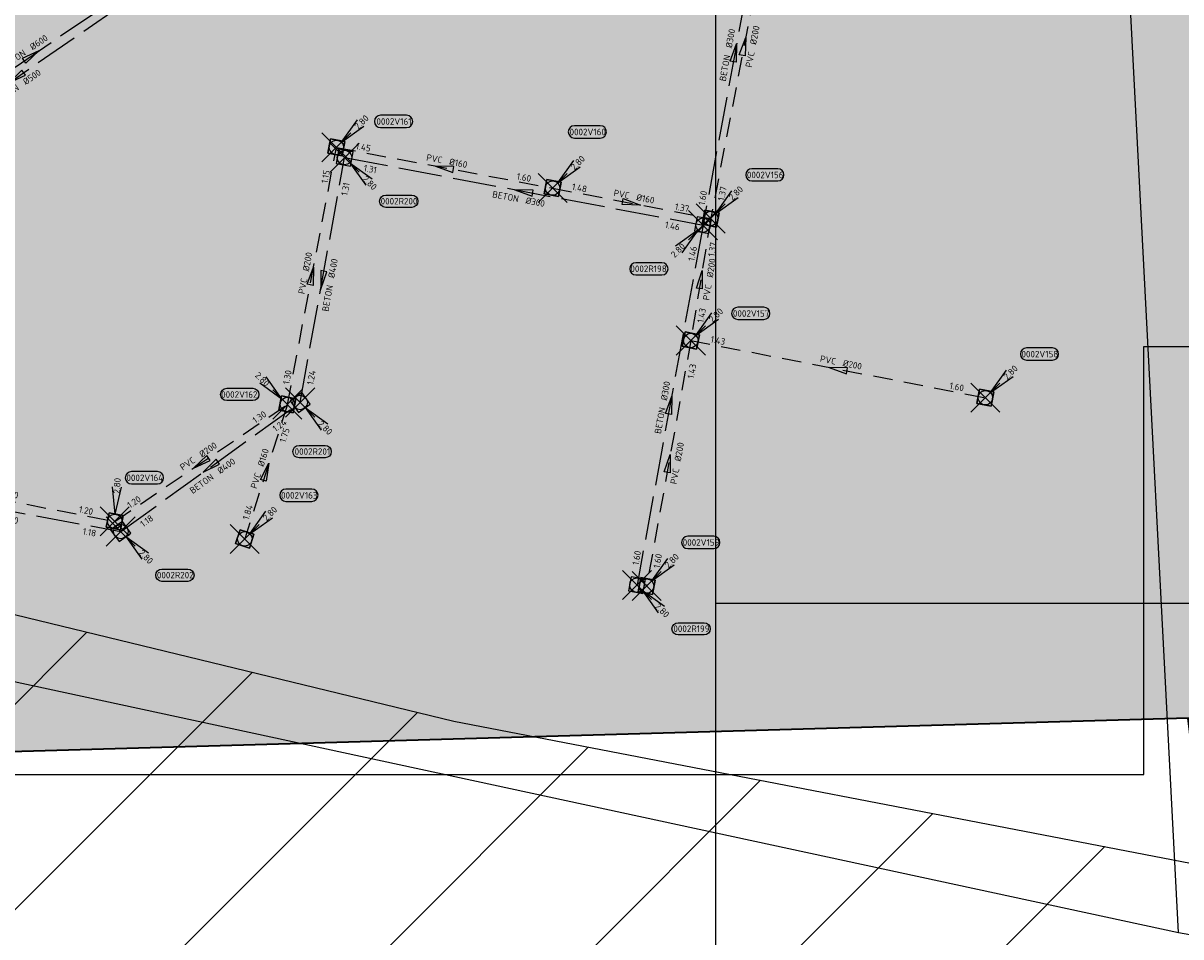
# Model space of a CAD drawing. Header units: metres. Extents: x 153214 to 171403, y 455965 to 463272.
# Tile 14 of 75: x 158433 to 158672, y 459999 to 460188. Entities that reach past the tile are written whole.
import ezdxf
from ezdxf.enums import TextEntityAlignment as Align

# ---------------------------------------------------------------- set-up
doc = ezdxf.new("R2010")
doc.units = ezdxf.units.M
doc.header["$PDMODE"] = 3
doc.header["$PDSIZE"] = 3
for name, pattern in [('RI-DWA_BETON-SO', [11.4, 9, -2.4]), ('RI-DWA_PVC-SO', [6.4, 4, -2.4]), ('RI-HWA_BETON-SO', [11.4, 9, -2.4])]:
    doc.linetypes.add(name, pattern=pattern)
doc.layers.get('0').update_dxf_attribs({"lineweight": 25})
doc.layers.get('defpoints').update_dxf_attribs({"lineweight": 25})
for name, color, linetype in [('2025 hatch', 41, 'Continuous'), ('2028', 160, 'Continuous'), ('2028 hatch', 160, 'Continuous'), ('B-OI-RI-DWA_PUTNUMMER-S', 38, 'Continuous'), ('B-OI-RI-DWA_RIOOLLEIDING_BETON_600-G', 38, 'RI-DWA_BETON-SO'), ('B-OI-RI-DWA_RIOOLLEIDING_PVC_160-G', 38, 'RI-DWA_PVC-SO'), ('B-OI-RI-DWA_RIOOLLEIDING_PVC_200-G', 38, 'RI-DWA_PVC-SO'), ('B-OI-RI-HWA_PUTNUMMER-S', 154, 'Continuous'), ('B-OI-RI-HWA_RIOOLLEIDING_BETON_300-G', 154, 'RI-HWA_BETON-SO'), ('B-OI-RI-HWA_RIOOLLEIDING_BETON_400-G', 154, 'RI-HWA_BETON-SO'), ('B-OI-RI-HWA_RIOOLLEIDING_BETON_500-G', 154, 'RI-HWA_BETON-SO')]:
    doc.layers.add(name, color=color, linetype=linetype)
for name, color, linetype, lineweight in [('B-OI-RI-DWA_RIOOLPUT_INSPECTIEPUT-S', 38, 'Continuous', 25), ('B-OI-RI-DWA_STROOMRICHTING-S', 38, 'Continuous', 25), ('B-OI-RI-HWA_RIOOLPUT_INSPECTIEPUT-S', 154, 'Continuous', 25), ('B-OI-RI-HWA_STROOMRICHTING-S', 154, 'Continuous', 25), ('N-WE-RI-GRENS_WERK-G', 11, 'XX-WERKGRENS 1', 35), ('X-XX-AL-TEKENBLAD-KADER-G-OZ', 2, 'Continuous', 25)]:
    doc.layers.add(name, color=color, linetype=linetype, lineweight=lineweight)
doc.layers.add('inspectieput', color=7, linetype='Continuous', plot=False)
doc.styles.add('NLCS-ISO', font='isocpeur.ttf')
doc.linetypes.add('XX-WERKGRENS 1', pattern='A,0,[137,NLCS.SHX,S=0.05,R=0,X=-0.55,Y=-0.675],-3', length=3)

# ---------------------------------------------------------------- blocks, each defined once
blk = doc.blocks.new('*U661')
at = {"ltscale": 0.1}
blk.add_hatch(color=256, dxfattribs=at).paths.add_polyline_path([(2.5, 0), (-2.5, -0.83), (-2.5, 0.83)])
at = {"ltscale": 0.1, "flags": 128}
blk.add_lwpolyline([(2.5, 0), (-2.5, -0.83), (-2.5, 0.83)], close=True, dxfattribs=at)
at = {"ltscale": 0.1, "style": 'NLCS-ISO'}
for tag, p in [('BOBL', (-38.91, -3.24)), ('MAT', (-1, -3.74))]:
    blk.add_attdef(tag, text='', height=1.8, dxfattribs=at).set_placement(p, align=Align.BOTTOM_RIGHT)
for tag, p in [('DIA', (1, -3.74)), ('BOBR', (37.96, -3.22))]:
    blk.add_attdef(tag, text='', height=1.8, dxfattribs=at).set_placement(p, align=Align.BOTTOM_LEFT)
at = {"layer": 'defpoints', "ltscale": 0.1, "style": 'NLCS-ISO', "flags": 1}
blk.add_attdef('JVA', text='', height=1.8, dxfattribs=at).set_placement((0, -1), align=Align.TOP_CENTER)
blk = doc.blocks.new('*U673')
at = {"ltscale": 0.1}
blk.add_hatch(color=256, dxfattribs=at).paths.add_polyline_path([(-2.5, 0), (2.5, -0.83), (2.5, 0.83)])
at = {"ltscale": 0.1, "flags": 128}
blk.add_lwpolyline([(-2.5, 0), (2.5, -0.83), (2.5, 0.83)], close=True, dxfattribs=at)
at = {"ltscale": 0.1, "style": 'NLCS-ISO'}
for tag, p in [('BOBL', (-24.34, 0)), ('MAT', (-1, 0.5))]:
    blk.add_attdef(tag, text='', height=1.8, dxfattribs=at).set_placement(p, align=Align.BOTTOM_RIGHT)
for tag, p in [('DIA', (1, 0.5)), ('BOBR', (23.39, -0.01))]:
    blk.add_attdef(tag, text='', height=1.8, dxfattribs=at).set_placement(p, align=Align.BOTTOM_LEFT)
at = {"layer": 'defpoints', "ltscale": 0.1, "style": 'NLCS-ISO', "flags": 1}
blk.add_attdef('JVA', text='', height=1.8, dxfattribs=at).set_placement((0, -1), align=Align.TOP_CENTER)
blk = doc.blocks.new('*U663')
at = {"ltscale": 0.1}
blk.add_hatch(color=256, dxfattribs=at).paths.add_polyline_path([(2.5, 0), (-2.5, -0.83), (-2.5, 0.83)])
at = {"ltscale": 0.1, "flags": 128}
blk.add_lwpolyline([(2.5, 0), (-2.5, -0.83), (-2.5, 0.83)], close=True, dxfattribs=at)
at = {"ltscale": 0.1, "style": 'NLCS-ISO'}
for tag, p in [('BOBL', (-26.69, 0)), ('MAT', (-1, 0.5))]:
    blk.add_attdef(tag, text='', height=1.8, dxfattribs=at).set_placement(p, align=Align.BOTTOM_RIGHT)
for tag, p in [('DIA', (1, 0.5)), ('BOBR', (25.74, -0.01))]:
    blk.add_attdef(tag, text='', height=1.8, dxfattribs=at).set_placement(p, align=Align.BOTTOM_LEFT)
at = {"layer": 'defpoints', "ltscale": 0.1, "style": 'NLCS-ISO', "flags": 1}
blk.add_attdef('JVA', text='', height=1.8, dxfattribs=at).set_placement((0, -1), align=Align.TOP_CENTER)
blk = doc.blocks.new('*U681')
at = {"ltscale": 0.1}
blk.add_hatch(color=256, dxfattribs=at).paths.add_polyline_path([(-2.5, 0), (2.5, -0.83), (2.5, 0.83)])
at = {"ltscale": 0.1, "flags": 128}
blk.add_lwpolyline([(-2.5, 0), (2.5, -0.83), (2.5, 0.83)], close=True, dxfattribs=at)
at = {"ltscale": 0.1, "style": 'NLCS-ISO'}
for tag, p in [('BOBL', (-19.36, 0)), ('MAT', (-1, 0.5))]:
    blk.add_attdef(tag, text='', height=1.8, dxfattribs=at).set_placement(p, align=Align.BOTTOM_RIGHT)
for tag, p in [('DIA', (1, 0.5)), ('BOBR', (18.41, 0))]:
    blk.add_attdef(tag, text='', height=1.8, dxfattribs=at).set_placement(p, align=Align.BOTTOM_LEFT)
at = {"layer": 'defpoints', "ltscale": 0.1, "style": 'NLCS-ISO', "flags": 1}
blk.add_attdef('JVA', text='', height=1.8, dxfattribs=at).set_placement((0, -1), align=Align.TOP_CENTER)
blk = doc.blocks.new('*U688')
at = {"ltscale": 0.1}
blk.add_hatch(color=256, dxfattribs=at).paths.add_polyline_path([(2.5, 0), (-2.5, -0.83), (-2.5, 0.83)])
at = {"ltscale": 0.1, "flags": 128}
blk.add_lwpolyline([(2.5, 0), (-2.5, -0.83), (-2.5, 0.83)], close=True, dxfattribs=at)
at = {"ltscale": 0.1, "style": 'NLCS-ISO'}
for tag, p in [('BOBL', (-41.83, 0)), ('MAT', (-1, 0.5))]:
    blk.add_attdef(tag, text='', height=1.8, dxfattribs=at).set_placement(p, align=Align.BOTTOM_RIGHT)
for tag, p in [('DIA', (1, 0.5)), ('BOBR', (40.88, -0.02))]:
    blk.add_attdef(tag, text='', height=1.8, dxfattribs=at).set_placement(p, align=Align.BOTTOM_LEFT)
at = {"layer": 'defpoints', "ltscale": 0.1, "style": 'NLCS-ISO', "flags": 1}
blk.add_attdef('JVA', text='', height=1.8, dxfattribs=at).set_placement((0, -1), align=Align.TOP_CENTER)
blk = doc.blocks.new('*U692')
at = {"ltscale": 0.1}
blk.add_hatch(color=256, dxfattribs=at).paths.add_polyline_path([(-2.5, 0), (2.5, -0.83), (2.5, 0.83)])
at = {"ltscale": 0.1, "flags": 128}
blk.add_lwpolyline([(-2.5, 0), (2.5, -0.83), (2.5, 0.83)], close=True, dxfattribs=at)
at = {"ltscale": 0.1, "style": 'NLCS-ISO'}
for tag, p in [('BOBL', (-20.95, 0)), ('MAT', (-1, 0.5))]:
    blk.add_attdef(tag, text='', height=1.8, dxfattribs=at).set_placement(p, align=Align.BOTTOM_RIGHT)
for tag, p in [('DIA', (1, 0.5)), ('BOBR', (20, -0.01))]:
    blk.add_attdef(tag, text='', height=1.8, dxfattribs=at).set_placement(p, align=Align.BOTTOM_LEFT)
at = {"layer": 'defpoints', "ltscale": 0.1, "style": 'NLCS-ISO', "flags": 1}
blk.add_attdef('JVA', text='', height=1.8, dxfattribs=at).set_placement((0, -1), align=Align.TOP_CENTER)
blk = doc.blocks.new('*U685')
at = {"ltscale": 0.1}
blk.add_hatch(color=256, dxfattribs=at).paths.add_polyline_path([(-2.5, 0), (2.5, -0.83), (2.5, 0.83)])
at = {"ltscale": 0.1, "flags": 128}
blk.add_lwpolyline([(-2.5, 0), (2.5, -0.83), (2.5, 0.83)], close=True, dxfattribs=at)
at = {"ltscale": 0.1, "style": 'NLCS-ISO'}
for tag, p in [('BOBL', (-31.96, 0)), ('MAT', (-1, 0.5))]:
    blk.add_attdef(tag, text='', height=1.8, dxfattribs=at).set_placement(p, align=Align.BOTTOM_RIGHT)
for tag, p in [('DIA', (1, 0.5)), ('BOBR', (31.02, -0.01))]:
    blk.add_attdef(tag, text='', height=1.8, dxfattribs=at).set_placement(p, align=Align.BOTTOM_LEFT)
at = {"layer": 'defpoints', "ltscale": 0.1, "style": 'NLCS-ISO', "flags": 1}
blk.add_attdef('JVA', text='', height=1.8, dxfattribs=at).set_placement((0, -1), align=Align.TOP_CENTER)
blk = doc.blocks.new('*U702')
at = {"ltscale": 0.1}
blk.add_hatch(color=256, dxfattribs=at).paths.add_polyline_path([(2.5, 0), (-2.5, -0.83), (-2.5, 0.83)])
at = {"ltscale": 0.1, "flags": 128}
blk.add_lwpolyline([(2.5, 0), (-2.5, -0.83), (-2.5, 0.83)], close=True, dxfattribs=at)
at = {"ltscale": 0.1, "style": 'NLCS-ISO'}
for tag, p in [('BOBL', (-12.83, 0)), ('MAT', (-1, 0.5))]:
    blk.add_attdef(tag, text='', height=1.8, dxfattribs=at).set_placement(p, align=Align.BOTTOM_RIGHT)
for tag, p in [('DIA', (1, 0.5)), ('BOBR', (11.88, 0))]:
    blk.add_attdef(tag, text='', height=1.8, dxfattribs=at).set_placement(p, align=Align.BOTTOM_LEFT)
at = {"layer": 'defpoints', "ltscale": 0.1, "style": 'NLCS-ISO', "flags": 1}
blk.add_attdef('JVA', text='', height=1.8, dxfattribs=at).set_placement((0, -1), align=Align.TOP_CENTER)
blk = doc.blocks.new('*U703')
at = {"ltscale": 0.1}
blk.add_hatch(color=256, dxfattribs=at).paths.add_polyline_path([(2.5, 0), (-2.5, -0.83), (-2.5, 0.83)])
at = {"ltscale": 0.1, "flags": 128}
blk.add_lwpolyline([(2.5, 0), (-2.5, -0.83), (-2.5, 0.83)], close=True, dxfattribs=at)
at = {"ltscale": 0.1, "style": 'NLCS-ISO'}
for tag, p in [('BOBL', (-10.08, 0)), ('MAT', (-1, 0.5))]:
    blk.add_attdef(tag, text='', height=1.8, dxfattribs=at).set_placement(p, align=Align.BOTTOM_RIGHT)
for tag, p in [('DIA', (1, 0.5)), ('BOBR', (9.13, -3.25))]:
    blk.add_attdef(tag, text='', height=1.8, dxfattribs=at).set_placement(p, align=Align.BOTTOM_LEFT)
at = {"layer": 'defpoints', "ltscale": 0.1, "style": 'NLCS-ISO', "flags": 1}
blk.add_attdef('JVA', text='', height=1.8, dxfattribs=at).set_placement((0, -1), align=Align.TOP_CENTER)
blk = doc.blocks.new('*U706')
at = {"ltscale": 0.1}
blk.add_hatch(color=256, dxfattribs=at).paths.add_polyline_path([(2.5, 0), (-2.5, -0.83), (-2.5, 0.83)])
at = {"ltscale": 0.1, "flags": 128}
blk.add_lwpolyline([(2.5, 0), (-2.5, -0.83), (-2.5, 0.83)], close=True, dxfattribs=at)
at = {"ltscale": 0.1, "style": 'NLCS-ISO'}
for tag, p in [('BOBL', (-25.01, -3.24)), ('MAT', (-1, -3.74))]:
    blk.add_attdef(tag, text='', height=1.8, dxfattribs=at).set_placement(p, align=Align.BOTTOM_RIGHT)
for tag, p in [('DIA', (1, -3.74)), ('BOBR', (24.06, -3.23))]:
    blk.add_attdef(tag, text='', height=1.8, dxfattribs=at).set_placement(p, align=Align.BOTTOM_LEFT)
at = {"layer": 'defpoints', "ltscale": 0.1, "style": 'NLCS-ISO', "flags": 1}
blk.add_attdef('JVA', text='', height=1.8, dxfattribs=at).set_placement((0, -1), align=Align.TOP_CENTER)
blk = doc.blocks.new('*U707')
at = {"ltscale": 0.1}
blk.add_hatch(color=256, dxfattribs=at).paths.add_polyline_path([(2.5, 0), (-2.5, -0.83), (-2.5, 0.83)])
at = {"ltscale": 0.1, "flags": 128}
blk.add_lwpolyline([(2.5, 0), (-2.5, -0.83), (-2.5, 0.83)], close=True, dxfattribs=at)
at = {"ltscale": 0.1, "style": 'NLCS-ISO'}
for tag, p in [('BOBL', (-7.68, -3.24)), ('MAT', (-1, -3.74))]:
    blk.add_attdef(tag, text='', height=1.8, dxfattribs=at).set_placement(p, align=Align.BOTTOM_RIGHT)
for tag, p in [('DIA', (1, -3.74)), ('BOBR', (6.73, -3.24))]:
    blk.add_attdef(tag, text='', height=1.8, dxfattribs=at).set_placement(p, align=Align.BOTTOM_LEFT)
at = {"layer": 'defpoints', "ltscale": 0.1, "style": 'NLCS-ISO', "flags": 1}
blk.add_attdef('JVA', text='', height=1.8, dxfattribs=at).set_placement((0, -1), align=Align.TOP_CENTER)
blk = doc.blocks.new('B-SRI-PUT_DWA-SO')
at = {"flags": 128}
blk.add_lwpolyline([(-2, 2), (2, 2), (2, -2), (-2, -2)], close=True, dxfattribs=at)
at = {"lineweight": -3, "flags": 128}
blk.add_lwpolyline([(2, -2), (2, 2), (-2, 2), (-2, -2)], close=True, dxfattribs=at)
at = {"lineweight": -3}
blk.add_circle((0, 0), 2, dxfattribs=at)
blk = doc.blocks.new('*U608')
for q in [(-0.61, 9.56), (1.88, 9.4)]:
    blk.add_line((0.13, 2), q)
blk.add_lwpolyline([(11.75, 13.72), (4.59, 13.72, 1), (4.59, 10.34), (11.75, 10.34, 1)], format="xyb", close=True)
at = {"ltscale": 0.1, "style": 'NLCS-ISO'}
blk.add_attdef('PUTHGT', text='', height=1.8, rotation=86.1647, dxfattribs=at).set_placement((0.48, 7.63), align=Align.MIDDLE_LEFT)
blk.add_attdef('PUTNR', text='', height=1.8, dxfattribs=at).set_placement((8.27, 12), align=Align.MIDDLE_CENTER)
blk = doc.blocks.new('*U907')
for q in [(5.83, 7.6), (7.6, 5.83)]:
    blk.add_line((1.41, 1.41), q)
blk.add_lwpolyline([(19.34, 8.86), (12.18, 8.86, 1), (12.18, 5.48), (19.34, 5.48, 1)], format="xyb", close=True)
at = {"ltscale": 0.1, "style": 'NLCS-ISO'}
blk.add_attdef('PUTHGT', text='', height=1.8, rotation=45, dxfattribs=at).set_placement((5.39, 5.43), align=Align.MIDDLE_LEFT)
blk.add_attdef('PUTNR', text='', height=1.8, dxfattribs=at).set_placement((15.86, 7.14), align=Align.MIDDLE_CENTER)
blk = doc.blocks.new('*U367')
for q in [(5.83, 7.6), (7.6, 5.83)]:
    blk.add_line((1.41, 1.41), q)
blk.add_lwpolyline([(18.48, 13.72), (11.32, 13.72, 1), (11.32, 10.34), (18.48, 10.34, 1)], format="xyb", close=True)
at = {"ltscale": 0.1, "style": 'NLCS-ISO'}
blk.add_attdef('PUTHGT', text='', height=1.8, rotation=45, dxfattribs=at).set_placement((5.39, 5.43), align=Align.MIDDLE_LEFT)
blk.add_attdef('PUTNR', text='', height=1.8, dxfattribs=at).set_placement((15, 12), align=Align.MIDDLE_CENTER)
blk = doc.blocks.new('*U908')
for q in [(5.83, 7.6), (7.6, 5.83)]:
    blk.add_line((1.41, 1.41), q)
blk.add_lwpolyline([(13.13, 17.16), (5.98, 17.16, 1), (5.98, 13.78), (13.13, 13.78, 1)], format="xyb", close=True)
at = {"ltscale": 0.1, "style": 'NLCS-ISO'}
blk.add_attdef('PUTNR', text='', height=1.8, dxfattribs=at).set_placement((9.66, 15.44), align=Align.MIDDLE_CENTER)
blk.add_attdef('PUTHGT', text='', height=1.8, rotation=45, dxfattribs=at).set_placement((5.39, 5.43), align=Align.MIDDLE_LEFT)
blk = doc.blocks.new('*U909')
for q in [(-5.83, 7.6), (-7.6, 5.83)]:
    blk.add_line((-1.41, 1.41), q)
blk.add_lwpolyline([(-16.71, 4.47), (-9.56, 4.47, -1), (-9.56, 1.08), (-16.71, 1.08, -1)], format="xyb", close=True)
at = {"ltscale": 0.1, "style": 'NLCS-ISO'}
blk.add_attdef('PUTHGT', text='', height=1.8, rotation=315, dxfattribs=at).set_placement((-8.44, 8.48), align=Align.MIDDLE_LEFT)
blk.add_attdef('PUTNR', text='', height=1.8, dxfattribs=at).set_placement((-13.24, 2.74), align=Align.MIDDLE_CENTER)
blk = doc.blocks.new('*U846')
for q in [(5.83, 7.6), (7.6, 5.83)]:
    blk.add_line((1.41, 1.41), q)
blk.add_lwpolyline([(20.08, 9.17), (12.93, 9.17, 1), (12.93, 5.79), (20.08, 5.79, 1)], format="xyb", close=True)
at = {"ltscale": 0.1, "style": 'NLCS-ISO'}
blk.add_attdef('PUTHGT', text='', height=1.8, rotation=45, dxfattribs=at).set_placement((5.39, 5.43), align=Align.MIDDLE_LEFT)
blk.add_attdef('PUTNR', text='', height=1.8, dxfattribs=at).set_placement((16.61, 7.45), align=Align.MIDDLE_CENTER)
blk = doc.blocks.new('*U626')
at = {"ltscale": 0.1}
blk.add_hatch(color=256, dxfattribs=at).paths.add_polyline_path([(2.5, 0), (-2.5, -0.83), (-2.5, 0.83)])
at = {"ltscale": 0.1, "flags": 128}
blk.add_lwpolyline([(2.5, 0), (-2.5, -0.83), (-2.5, 0.83)], close=True, dxfattribs=at)
at = {"ltscale": 0.1, "style": 'NLCS-ISO'}
for tag, p in [('BOBL', (-38.96, 0)), ('MAT', (-1, 0.5))]:
    blk.add_attdef(tag, text='', height=1.8, dxfattribs=at).set_placement(p, align=Align.BOTTOM_RIGHT)
for tag, p in [('DIA', (1, 0.5)), ('BOBR', (38.01, -0.02))]:
    blk.add_attdef(tag, text='', height=1.8, dxfattribs=at).set_placement(p, align=Align.BOTTOM_LEFT)
at = {"layer": 'defpoints', "ltscale": 0.1, "style": 'NLCS-ISO', "flags": 1}
blk.add_attdef('JVA', text='', height=1.8, dxfattribs=at).set_placement((0, -1), align=Align.TOP_CENTER)
blk = doc.blocks.new('*U629')
at = {"ltscale": 0.1}
blk.add_hatch(color=256, dxfattribs=at).paths.add_polyline_path([(-2.5, 0), (2.5, -0.83), (2.5, 0.83)])
at = {"ltscale": 0.1, "flags": 128}
blk.add_lwpolyline([(-2.5, 0), (2.5, -0.83), (2.5, 0.83)], close=True, dxfattribs=at)
at = {"ltscale": 0.1, "style": 'NLCS-ISO'}
for tag, p in [('BOBL', (-44.09, -3.24)), ('MAT', (-1, -3.74))]:
    blk.add_attdef(tag, text='', height=1.8, dxfattribs=at).set_placement(p, align=Align.BOTTOM_RIGHT)
for tag, p in [('DIA', (1, -3.74)), ('BOBR', (43.15, -3.22))]:
    blk.add_attdef(tag, text='', height=1.8, dxfattribs=at).set_placement(p, align=Align.BOTTOM_LEFT)
at = {"layer": 'defpoints', "ltscale": 0.1, "style": 'NLCS-ISO', "flags": 1}
blk.add_attdef('JVA', text='', height=1.8, dxfattribs=at).set_placement((0, -1), align=Align.TOP_CENTER)
blk = doc.blocks.new('*U633')
at = {"ltscale": 0.1}
blk.add_hatch(color=256, dxfattribs=at).paths.add_polyline_path([(-2.5, 0), (2.5, -0.83), (2.5, 0.83)])
at = {"ltscale": 0.1, "flags": 128}
blk.add_lwpolyline([(-2.5, 0), (2.5, -0.83), (2.5, 0.83)], close=True, dxfattribs=at)
at = {"ltscale": 0.1, "style": 'NLCS-ISO'}
for tag, p in [('BOBL', (-21.07, -3.24)), ('MAT', (-1, -3.74))]:
    blk.add_attdef(tag, text='', height=1.8, dxfattribs=at).set_placement(p, align=Align.BOTTOM_RIGHT)
for tag, p in [('DIA', (1, -3.74)), ('BOBR', (20.13, -3.23))]:
    blk.add_attdef(tag, text='', height=1.8, dxfattribs=at).set_placement(p, align=Align.BOTTOM_LEFT)
at = {"layer": 'defpoints', "ltscale": 0.1, "style": 'NLCS-ISO', "flags": 1}
blk.add_attdef('JVA', text='', height=1.8, dxfattribs=at).set_placement((0, -1), align=Align.TOP_CENTER)
blk = doc.blocks.new('*U634')
at = {"ltscale": 0.1}
blk.add_hatch(color=256, dxfattribs=at).paths.add_polyline_path([(-2.5, 0), (2.5, -0.83), (2.5, 0.83)])
at = {"ltscale": 0.1, "flags": 128}
blk.add_lwpolyline([(-2.5, 0), (2.5, -0.83), (2.5, 0.83)], close=True, dxfattribs=at)
at = {"ltscale": 0.1, "style": 'NLCS-ISO'}
for tag, p in [('BOBL', (-25.27, -3.24)), ('MAT', (-1, -3.74))]:
    blk.add_attdef(tag, text='', height=1.8, dxfattribs=at).set_placement(p, align=Align.BOTTOM_RIGHT)
for tag, p in [('DIA', (1, -3.74)), ('BOBR', (24.32, -3.23))]:
    blk.add_attdef(tag, text='', height=1.8, dxfattribs=at).set_placement(p, align=Align.BOTTOM_LEFT)
at = {"layer": 'defpoints', "ltscale": 0.1, "style": 'NLCS-ISO', "flags": 1}
blk.add_attdef('JVA', text='', height=1.8, dxfattribs=at).set_placement((0, -1), align=Align.TOP_CENTER)
blk = doc.blocks.new('*U625')
at = {"ltscale": 0.1}
blk.add_hatch(color=256, dxfattribs=at).paths.add_polyline_path([(2.5, 0), (-2.5, -0.83), (-2.5, 0.83)])
at = {"ltscale": 0.1, "flags": 128}
blk.add_lwpolyline([(2.5, 0), (-2.5, -0.83), (-2.5, 0.83)], close=True, dxfattribs=at)
at = {"ltscale": 0.1, "style": 'NLCS-ISO'}
for tag, p in [('BOBL', (-41.04, 0)), ('MAT', (-1, 0.5))]:
    blk.add_attdef(tag, text='', height=1.8, dxfattribs=at).set_placement(p, align=Align.BOTTOM_RIGHT)
for tag, p in [('DIA', (1, 0.5)), ('BOBR', (40.1, -0.02))]:
    blk.add_attdef(tag, text='', height=1.8, dxfattribs=at).set_placement(p, align=Align.BOTTOM_LEFT)
at = {"layer": 'defpoints', "ltscale": 0.1, "style": 'NLCS-ISO', "flags": 1}
blk.add_attdef('JVA', text='', height=1.8, dxfattribs=at).set_placement((0, -1), align=Align.TOP_CENTER)
blk = doc.blocks.new('*U642')
at = {"ltscale": 0.1}
blk.add_hatch(color=256, dxfattribs=at).paths.add_polyline_path([(-2.5, 0), (2.5, -0.83), (2.5, 0.83)])
at = {"ltscale": 0.1, "flags": 128}
blk.add_lwpolyline([(-2.5, 0), (2.5, -0.83), (2.5, 0.83)], close=True, dxfattribs=at)
at = {"ltscale": 0.1, "style": 'NLCS-ISO'}
for tag, p in [('BOBL', (-24.93, -3.24)), ('MAT', (-1, -3.74))]:
    blk.add_attdef(tag, text='', height=1.8, dxfattribs=at).set_placement(p, align=Align.BOTTOM_RIGHT)
for tag, p in [('DIA', (1, -3.74)), ('BOBR', (23.98, -3.23))]:
    blk.add_attdef(tag, text='', height=1.8, dxfattribs=at).set_placement(p, align=Align.BOTTOM_LEFT)
at = {"layer": 'defpoints', "ltscale": 0.1, "style": 'NLCS-ISO', "flags": 1}
blk.add_attdef('JVA', text='', height=1.8, dxfattribs=at).set_placement((0, -1), align=Align.TOP_CENTER)
blk = doc.blocks.new('*U643')
at = {"ltscale": 0.1}
blk.add_hatch(color=256, dxfattribs=at).paths.add_polyline_path([(-2.5, 0), (2.5, -0.83), (2.5, 0.83)])
at = {"ltscale": 0.1, "flags": 128}
blk.add_lwpolyline([(-2.5, 0), (2.5, -0.83), (2.5, 0.83)], close=True, dxfattribs=at)
at = {"ltscale": 0.1, "style": 'NLCS-ISO'}
for tag, p in [('BOBL', (-40.88, -3.24)), ('MAT', (-1, -3.74))]:
    blk.add_attdef(tag, text='', height=1.8, dxfattribs=at).set_placement(p, align=Align.BOTTOM_RIGHT)
for tag, p in [('DIA', (1, -3.74)), ('BOBR', (39.93, -3.22))]:
    blk.add_attdef(tag, text='', height=1.8, dxfattribs=at).set_placement(p, align=Align.BOTTOM_LEFT)
at = {"layer": 'defpoints', "ltscale": 0.1, "style": 'NLCS-ISO', "flags": 1}
blk.add_attdef('JVA', text='', height=1.8, dxfattribs=at).set_placement((0, -1), align=Align.TOP_CENTER)
blk = doc.blocks.new('B-SRI-PUT_HWA-SO')
at = {"lineweight": -3, "flags": 128}
blk.add_lwpolyline([(-2, -2), (2, -2), (2, 2), (-2, 2)], close=True, dxfattribs=at)
at = {"lineweight": -3}
blk.add_circle((0, 0), 2, dxfattribs=at)
blk = doc.blocks.new('*U368')
for q in [(5.83, -7.6), (7.6, -5.83)]:
    blk.add_line((1.41, -1.41), q)
blk.add_lwpolyline([(18.48, -13.72), (11.32, -13.72, -1), (11.32, -10.34), (18.48, -10.34, -1)], format="xyb", close=True)
at = {"ltscale": 0.1, "style": 'NLCS-ISO'}
blk.add_attdef('PUTHGT', text='', height=1.8, rotation=315, dxfattribs=at).set_placement((5.39, -5.43), align=Align.MIDDLE_LEFT)
blk.add_attdef('PUTNR', text='', height=1.8, dxfattribs=at).set_placement((15, -10.2), align=Align.MIDDLE_CENTER)
blk = doc.blocks.new('*U847')
for q in [(5.83, -7.6), (7.6, -5.83)]:
    blk.add_line((1.41, -1.41), q)
blk.add_lwpolyline([(6.85, -15.23), (-0.31, -15.23, -1), (-0.31, -11.84), (6.85, -11.84, -1)], format="xyb", close=True)
at = {"ltscale": 0.1, "style": 'NLCS-ISO'}
blk.add_attdef('PUTHGT', text='', height=1.8, rotation=315, dxfattribs=at).set_placement((5.39, -5.43), align=Align.MIDDLE_LEFT)
blk.add_attdef('PUTNR', text='', height=1.8, dxfattribs=at).set_placement((3.37, -11.7), align=Align.MIDDLE_CENTER)
blk = doc.blocks.new('*U376')
for q in [(-7.6, -5.83), (-5.83, -7.6)]:
    blk.add_line((-1.41, -1.41), q)
blk.add_lwpolyline([(-18.48, -13.72), (-11.32, -13.72, 1), (-11.32, -10.34), (-18.48, -10.34, 1)], format="xyb", close=True)
at = {"ltscale": 0.1, "style": 'NLCS-ISO'}
blk.add_attdef('PUTHGT', text='', height=1.8, rotation=45, dxfattribs=at).set_placement((-8.44, -8.48), align=Align.MIDDLE_LEFT)
blk.add_attdef('PUTNR', text='', height=1.8, dxfattribs=at).set_placement((-15, -10.2), align=Align.MIDDLE_CENTER)

msp = doc.modelspace()

# ---------------------------------------------------------------- hatches: boundary and pattern name
at = {"layer": '2025 hatch', "transparency": 33554559}
h = msp.add_hatch(color=256, dxfattribs=at)
h.dxf.hatch_style = 1
h.paths.add_polyline_path([(159077.62, 460637.99), (159096.81, 460899.87), (158916.01, 460923.23), (158728.53, 460940.58), (158648.07, 460952.21), (158505.67, 460962.09), (158443.15, 460966.04), (158437.59, 460930.28), (158417.94, 460803.32), (158405.79, 460653.47), (158403.54, 460424.19), (158224.71, 460467.81), (158223.62, 460431.46), (158205.99, 460326.23), (158208, 460209.19), (158333.86, 460034.55), (158673.49, 460044.25), (158690.12, 459907.56), (158701.58, 459662.33), (158981.45, 459660.79), (159001.96, 459738.54), (159036.42, 459986.73), (159035.05, 460076.51), (159048.95, 460271.09), (159051.55, 460363.07), (159057.51, 460426.77)])
at = {"layer": '2028 hatch', "transparency": 33554559}
h = msp.add_hatch(dxfattribs=at)
h.set_pattern_fill('ANSI31', color=256, scale=29.988, angle=180)
h.set_pattern_definition([(225, (0, 0), (21.2047182, -21.2047182), [])])
h.paths.add_polyline_path([(158387.05, 459744.73), (158343.3, 459760.32), (158305.47, 459786.75), (158194.52, 459804.27), (157936, 459854.6), (158196.5, 459872.37), (158185.85, 459930.57), (158205.41, 459987.58), (158255.46, 459978.57), (158266.33, 460038.96), (158345.43, 460086.46), (158521.88, 460043.62), (158679.69, 460013.23), (158683.88, 459976.32), (158679.78, 459815.35), (158619.41, 459701.04)])

# ---------------------------------------------------------------- linework, layer by layer
at = {"layer": '2028', "flags": 128}
msp.add_lwpolyline([(158387.05, 459744.73), (158343.3, 459760.32), (158305.47, 459786.75), (158194.52, 459804.27), (157936, 459854.6), (158196.5, 459872.37), (158185.85, 459930.57), (158205.41, 459987.58), (158255.46, 459978.57), (158266.33, 460038.96), (158345.43, 460086.46), (158521.88, 460043.62), (158679.69, 460013.23), (158683.88, 459976.32), (158679.78, 459815.35), (158619.41, 459701.04)], close=True, dxfattribs=at)
at = {"layer": 'B-OI-RI-DWA_RIOOLLEIDING_BETON_600-G'}
msp.add_line((158402.97, 460159.49), (158466.43, 460202.65), dxfattribs=at)
at = {"layer": 'B-OI-RI-DWA_RIOOLLEIDING_PVC_160-G'}
for p, q in [((158497.6, 460162.12), (158542.25, 460153.73)), ((158542.25, 460153.73), (158574.89, 460147.44)), ((158487.49, 460109.04), (158478.69, 460081.28))]:
    msp.add_line(p, q, dxfattribs=at)
at = {"layer": 'B-OI-RI-DWA_RIOOLLEIDING_PVC_200-G'}
for p, q in [((158588.62, 460218.49), (158574.89, 460147.44)), ((158487.49, 460109.04), (158497.6, 460162.12)), ((158574.89, 460147.44), (158570.78, 460122.25)), ((158570.78, 460122.25), (158561.65, 460071.55)), ((158570.78, 460122.25), (158631.6, 460110.44)), ((158451.85, 460084.9), (158487.49, 460109.04)), ((158402.26, 460094.52), (158451.85, 460084.9))]:
    msp.add_line(p, q, dxfattribs=at)
at = {"layer": 'B-OI-RI-HWA_RIOOLLEIDING_BETON_300-G'}
for p, q in [((158586.47, 460217.31), (158573.31, 460146.07)), ((158499.29, 460160.02), (158573.31, 460146.07)), ((158573.31, 460146.07), (158559.67, 460071.74))]:
    msp.add_line(p, q, dxfattribs=at)
at = {"layer": 'B-OI-RI-HWA_RIOOLLEIDING_BETON_400-G'}
for p, q in [((158490.12, 460109.45), (158499.29, 460160.02)), ((158453.09, 460082.81), (158490.12, 460109.45))]:
    msp.add_line(p, q, dxfattribs=at)
at = {"layer": 'B-OI-RI-HWA_RIOOLLEIDING_BETON_500-G'}
for p, q in [((158398.5, 460153.78), (158464.49, 460199.26)), ((158402.06, 460092.32), (158453.09, 460082.81))]:
    msp.add_line(p, q, dxfattribs=at)
at = {"layer": 'defpoints', "color": 6, "flags": 128}
for points in [[(158671.46, 460000), (158652.6, 460363.24)], [(158671.46, 460000), (158652.6, 460363.24)], [(158214.28, 460105.99), (158254.15, 460089.97), (158671.46, 460000), (158716.32, 459992.12)]]:
    msp.add_lwpolyline(points, dxfattribs=at)
at = {"layer": 'inspectieput'}
for p in [(158497.6, 460162.12), (158499.29, 460160.02), (158542.25, 460153.73), (158573.31, 460146.07), (158574.89, 460147.44), (158570.78, 460122.25), (158490.12, 460109.45), (158631.6, 460110.44), (158487.49, 460109.04), (158451.85, 460084.9), (158453.09, 460082.81), (158478.69, 460081.28), (158559.67, 460071.74), (158561.65, 460071.55)]:
    msp.add_point(p, dxfattribs=at)
at = {"layer": 'N-WE-RI-GRENS_WERK-G', "ltscale": 0.5, "flags": 128}
msp.add_lwpolyline([(158443.15, 460966.04), (158505.67, 460962.09), (158648.07, 460952.21), (158728.53, 460940.58), (158916.01, 460923.23), (159096.81, 460899.87), (159077.62, 460637.99), (159057.51, 460426.77), (159051.55, 460363.07), (159048.95, 460271.09), (159035.05, 460076.51), (159036.42, 459986.73), (159001.96, 459738.54), (158981.45, 459660.79), (158701.58, 459662.33), (158690.12, 459907.56), (158673.49, 460044.25), (158333.86, 460034.55), (158208, 460209.19), (158205.99, 460326.23), (158223.62, 460431.46), (158224.71, 460467.81), (158403.54, 460424.19), (158405.79, 460653.47), (158417.94, 460803.32), (158437.59, 460930.28), (158443.15, 460966.04)], dxfattribs=at)
at = {"layer": 'X-XX-AL-TEKENBLAD-KADER-G-OZ', "elevation": -0.01, "flags": 128}
for points in [[(158814.33, 460463.16), (158506.83, 460463.16), (158349.33, 460463.16), (158199.33, 460463.16), (158199.33, 460247.91), (158199.33, 460032.66), (158664.33, 460032.66), (158664.33, 460120.98), (158814.33, 460120.98), (158814.33, 460341.21), (158814.33, 460341.21)], [(159190.89, 460378.7), (158883.39, 460378.7), (158725.89, 460378.7), (158575.89, 460378.7), (158575.89, 460163.45), (158575.89, 459948.2), (159040.89, 459948.2), (159040.89, 460036.52), (159190.89, 460036.52), (159190.89, 460256.75), (159190.89, 460256.75)], [(159190.89, 460067.94), (158883.39, 460067.94), (158725.89, 460067.94), (158575.89, 460067.94), (158575.89, 459852.69), (158575.89, 459637.44), (159040.89, 459637.44), (159040.89, 459725.76), (159190.89, 459725.76), (159190.89, 459945.98), (159190.89, 459945.98)]]:
    msp.add_lwpolyline(points, close=True, dxfattribs=at)

# ---------------------------------------------------------------- block references
at = {"layer": 'B-OI-RI-DWA_PUTNUMMER-S', "xscale": 0.75, "yscale": 0.75, "zscale": 0.75}
for name, p, values in [('*U907', (158497.6, 460162.12), {'PUTNR': '0002V161', 'PUTHGT': '2.80'}), ('*U908', (158542.25, 460153.73), {'PUTNR': '0002V160', 'PUTHGT': '2.80'}), ('*U367', (158574.89, 460147.44), {'PUTNR': '0002V156', 'PUTHGT': '2.80'}), ('*U846', (158570.78, 460122.25), {'PUTNR': '0002V157', 'PUTHGT': '2.80'}), ('*U367', (158631.6, 460110.44), {'PUTNR': '0002V158', 'PUTHGT': '2.80'}), ('*U909', (158487.49, 460109.04), {'PUTNR': '0002V162', 'PUTHGT': '2.80'}), ('*U608', (158451.85, 460084.9), {'PUTNR': '0002V164', 'PUTHGT': '2.80'}), ('*U367', (158478.69, 460081.28), {'PUTNR': '0002V163', 'PUTHGT': '2.80'}), ('*U367', (158561.65, 460071.55), {'PUTNR': '0002V159', 'PUTHGT': '2.80'})]:
    msp.add_blockref(name, p, dxfattribs=at).add_auto_attribs(values)
at = {"layer": 'B-OI-RI-DWA_RIOOLPUT_INSPECTIEPUT-S'}
for p, xscale, yscale, zscale, rotation in [((158497.6, 460162.12), 0.75, 0.75, 0.75, 259.2161981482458), ((158542.25, 460153.73), 0.75, 0.75, 0.75, 169.3578779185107), ((158574.89, 460147.44), 0.7500000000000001, 0.7500000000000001, 0.7500000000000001, 79.0672255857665), ((158570.78, 460122.25), 0.7499999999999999, 0.7499999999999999, 0.7499999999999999, 349.0074793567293), ((158487.49, 460109.04), 0.75, 0.75, 0.75, 79.21619814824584), ((158631.6, 460110.44), 0.75, 0.75, 0.75, 169.0074793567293), ((158451.85, 460084.9), 0.75, 0.75, 0.75, 169.0215104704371), ((158478.69, 460081.28), 0.75, 0.75, 0.75, 72.41123487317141), ((158561.65, 460071.55), 0.75, 0.75, 0.75, 79.79164782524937)]:
    msp.add_blockref('B-SRI-PUT_DWA-SO', p, dxfattribs=dict(at, xscale=xscale, yscale=yscale, zscale=zscale, rotation=rotation))
at = {"layer": 'B-OI-RI-DWA_STROOMRICHTING-S'}
for name, p, xscale, yscale, zscale, rotation, values in [('*U661', (158581.76, 460182.96), 0.75, 0.75, 0.75, 79.06722558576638, {'MAT': 'PVC', 'DIA': '%%c200', 'BOBL': '1.37', 'BOBR': '1.23'}), ('*U688', (158434.7, 460181.07), 0.75, 0.75, 0.75, 34.21849257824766, {'MAT': 'BETON', 'DIA': '%%c600', 'BOBL': '0.18', 'BOBR': '0.12'}), ('*U692', (158519.92, 460157.92), 0.7499999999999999, 0.7499999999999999, 0.7499999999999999, 349.3578779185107, {'MAT': 'PVC', 'DIA': '%%c160', 'BOBL': '1.45', 'BOBR': '1.60'}), ('*U663', (158492.55, 460135.58), 0.75, 0.75, 0.75, 79.21619814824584, {'MAT': 'PVC', 'DIA': '%%c200', 'BOBL': '1.30', 'BOBR': '1.15'}), ('*U702', (158558.57, 460150.58), 0.75, 0.75, 0.75, 349.0871997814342, {'MAT': 'PVC', 'DIA': '%%c160', 'BOBL': '1.48', 'BOBR': '1.37'}), ('*U707', (158572.84, 460134.84), 0.75, 0.75, 0.75, 80.72075082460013, {'MAT': 'PVC', 'DIA': '%%c200', 'BOBL': '1.43', 'BOBR': '1.37'}), ('*U685', (158601.19, 460116.34), 0.7499999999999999, 0.7499999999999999, 0.7499999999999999, 349.0074793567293, {'MAT': 'PVC', 'DIA': '%%c200', 'BOBL': '1.43', 'BOBR': '1.60'}), ('*U706', (158566.21, 460096.9), 0.7499999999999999, 0.7499999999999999, 0.7499999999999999, 79.79164782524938, {'MAT': 'PVC', 'DIA': '%%c200', 'BOBL': '1.60', 'BOBR': '1.43'}), ('*U681', (158469.67, 460096.97), 0.7499999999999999, 0.7499999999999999, 0.7499999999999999, 34.11091813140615, {'MAT': 'PVC', 'DIA': '%%c200', 'BOBL': '1.20', 'BOBR': '1.30'}), ('*U703', (158483.09, 460095.16), 0.75, 0.75, 0.75, 72.41123487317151, {'MAT': 'PVC', 'DIA': '%%c160', 'BOBL': '1.84', 'BOBR': '1.75'}), ('*U673', (158427.05, 460089.71), 0.75, 0.75, 0.75, 349.0215104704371, {'MAT': 'PVC', 'DIA': '%%c200', 'BOBL': '1.10', 'BOBR': '1.20'})]:
    msp.add_blockref(name, p, dxfattribs=dict(at, xscale=xscale, yscale=yscale, zscale=zscale, rotation=rotation)).add_auto_attribs(values)
at = {"layer": 'B-OI-RI-HWA_PUTNUMMER-S'}
ref = msp.add_blockref('*U368', (158499.29, 460160.02), dxfattribs=dict(at, xscale=0.75, yscale=0.75, zscale=0.75))
ref.add_attrib('PUTNR', '0002R200', dxfattribs={"layer": '0', "ltscale": 0.1, "height": 1.35, "style": 'NLCS-ISO'}).set_placement((158510.54, 460151.02), align=Align.MIDDLE_CENTER)
ref.add_attrib('PUTHGT', '2.80', dxfattribs={"layer": '0', "ltscale": 0.1, "height": 1.35, "rotation": 315, "style": 'NLCS-ISO'}).set_placement((158503.33, 460155.95), align=Align.MIDDLE_LEFT)
ref = msp.add_blockref('*U376', (158573.31, 460146.07), dxfattribs=dict(at, xscale=0.75, yscale=0.75, zscale=0.75))
ref.add_attrib('PUTNR', '0002R198', dxfattribs={"layer": '0', "ltscale": 0.1, "height": 1.35, "style": 'NLCS-ISO'}).set_placement((158562.06, 460137.07), align=Align.MIDDLE_CENTER)
ref.add_attrib('PUTHGT', '2.80', dxfattribs={"layer": '0', "ltscale": 0.1, "height": 1.35, "rotation": 45, "style": 'NLCS-ISO'}).set_placement((158566.98, 460139.71), align=Align.MIDDLE_LEFT)
ref = msp.add_blockref('*U847', (158490.12, 460109.45), dxfattribs=dict(at, xscale=0.75, yscale=0.75, zscale=0.75))
ref.add_attrib('PUTNR', '0002R201', dxfattribs={"layer": '0', "ltscale": 0.1, "height": 1.35, "style": 'NLCS-ISO'}).set_placement((158492.65, 460099.32), align=Align.MIDDLE_CENTER)
ref.add_attrib('PUTHGT', '2.80', dxfattribs={"layer": '0', "ltscale": 0.1, "height": 1.35, "rotation": 315, "style": 'NLCS-ISO'}).set_placement((158494.16, 460105.38), align=Align.MIDDLE_LEFT)
ref = msp.add_blockref('*U368', (158453.09, 460082.81), dxfattribs=dict(at, xscale=0.75, yscale=0.75, zscale=0.75))
ref.add_attrib('PUTNR', '0002R202', dxfattribs={"layer": '0', "ltscale": 0.1, "height": 1.35, "style": 'NLCS-ISO'}).set_placement((158464.34, 460073.81), align=Align.MIDDLE_CENTER)
ref.add_attrib('PUTHGT', '2.80', dxfattribs={"layer": '0', "ltscale": 0.1, "height": 1.35, "rotation": 315, "style": 'NLCS-ISO'}).set_placement((158457.13, 460078.74), align=Align.MIDDLE_LEFT)
ref = msp.add_blockref('*U368', (158559.67, 460071.74), dxfattribs=dict(at, xscale=0.75, yscale=0.75, zscale=0.75))
ref.add_attrib('PUTNR', '0002R199', dxfattribs={"layer": '0', "ltscale": 0.1, "height": 1.35, "style": 'NLCS-ISO'}).set_placement((158570.92, 460062.74), align=Align.MIDDLE_CENTER)
ref.add_attrib('PUTHGT', '2.80', dxfattribs={"layer": '0', "ltscale": 0.1, "height": 1.35, "rotation": 315, "style": 'NLCS-ISO'}).set_placement((158563.71, 460067.67), align=Align.MIDDLE_LEFT)
at = {"layer": 'B-OI-RI-HWA_RIOOLPUT_INSPECTIEPUT-S'}
for p, xscale, yscale, zscale, rotation in [((158499.29, 460160.02), 0.75, 0.75, 0.75, 259.7220758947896), ((158573.31, 460146.07), 0.7500000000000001, 0.7500000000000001, 0.7500000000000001, 79.53260090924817), ((158490.12, 460109.45), 0.75, 0.75, 0.75, 215.7318703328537), ((158453.09, 460082.81), 0.75, 0.75, 0.75, 35.73187033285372), ((158559.67, 460071.74), 0.75, 0.75, 0.75, 79.60157184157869)]:
    msp.add_blockref('B-SRI-PUT_HWA-SO', p, dxfattribs=dict(at, xscale=xscale, yscale=yscale, zscale=zscale, rotation=rotation))
at = {"layer": 'B-OI-RI-HWA_STROOMRICHTING-S'}
for name, p, xscale, yscale, zscale, rotation, values in [('*U626', (158579.89, 460181.69), 0.7499999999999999, 0.7499999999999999, 0.7499999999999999, 79.53260090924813, {'MAT': 'BETON', 'DIA': '%%c300', 'BOBL': '1.60', 'BOBR': '1.42'}), ('*U629', (158431.49, 460176.52), 0.75, 0.75, 0.75, 34.57443011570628, {'MAT': 'BETON', 'DIA': '%%c500', 'BOBL': '1.15', 'BOBR': '1.23'}), ('*U643', (158536.3, 460153.04), 0.75, 0.75, 0.75, 349.3270754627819, {'MAT': 'BETON', 'DIA': '%%c300', 'BOBL': '1.31', 'BOBR': '1.46'}), ('*U642', (158494.7, 460134.73), 0.75, 0.75, 0.75, 79.72207589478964, {'MAT': 'BETON', 'DIA': '%%c400', 'BOBL': '1.24', 'BOBR': '1.31'}), ('*U625', (158566.49, 460108.91), 0.7500000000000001, 0.7500000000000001, 0.7500000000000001, 79.60157184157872, {'MAT': 'BETON', 'DIA': '%%c300', 'BOBL': '1.60', 'BOBR': '1.46'}), ('*U633', (158471.61, 460096.13), 0.75, 0.75, 0.75, 35.73187033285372, {'MAT': 'BETON', 'DIA': '%%c400', 'BOBL': '1.18', 'BOBR': '1.24'}), ('*U634', (158427.58, 460087.57), 0.7500000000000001, 0.7500000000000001, 0.7500000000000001, 349.4434032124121, {'MAT': 'BETON', 'DIA': '%%c500', 'BOBL': '1.13', 'BOBR': '1.18'})]:
    msp.add_blockref(name, p, dxfattribs=dict(at, xscale=xscale, yscale=yscale, zscale=zscale, rotation=rotation)).add_auto_attribs(values)

doc.saveas('drawing.dxf')
